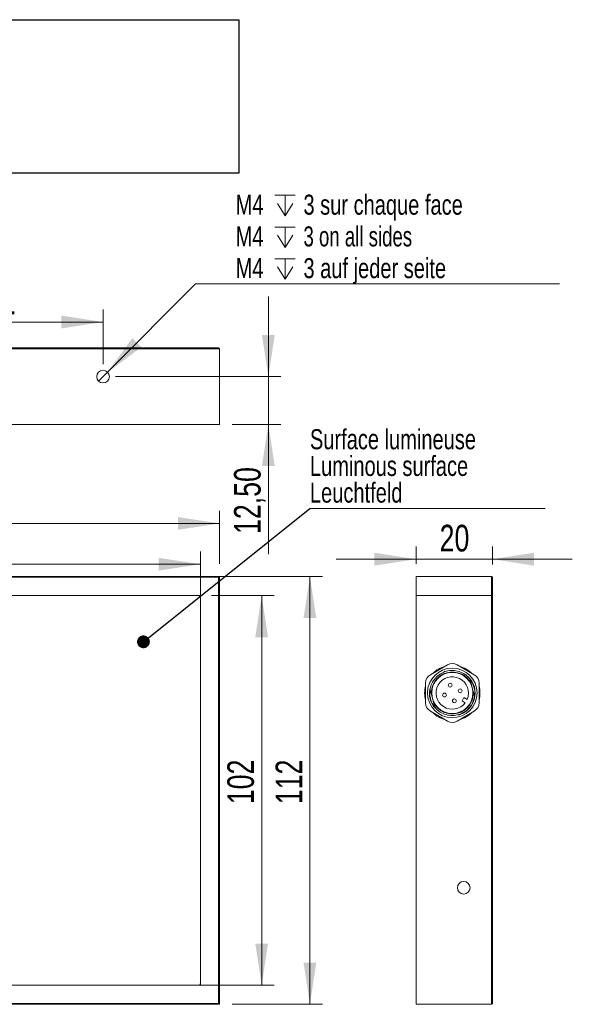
# Model space of a CAD drawing. Header units: millimetres. Extents: x 16 to 406, y 17 to 284.
# Tile 11 of 28: x 145 to 189, y 126 to 204. Entities that reach past the tile are written whole.
import ezdxf

# ---------------------------------------------------------------- set-up
doc = ezdxf.new("R2010")
doc.units = ezdxf.units.MM
doc.styles.add('SLDTEXTSTYLE0', font='TXT', dxfattribs={"width": 0.75})
doc.styles.add('SLDTEXTSTYLE1', font='TXT', dxfattribs={"width": 0.696429})
doc.dimstyles.new('SLDDIMSTYLE0', dxfattribs={"dimtxt": 2.116667, "dimasz": 3.302, "dimexe": 0, "dimexo": 0.0625, "dimgap": 0.529167, "dimtad": 1, "dimtoh": 1, "dimlfac": 3.3, "dimrnd": 1e-09, "dimzin": 12, "dimdsep": 46, "dimtxsty": 'SLDTEXTSTYLE0', "dimsah": 1, "dimcen": 0.09, "dimadec": 0, "dimazin": 0, "dimtfac": 1, "dimtofl": 0, "dimtmove": 0, "dimatfit": 3, "dimfxl": 1, "dimtolj": 1, "dimtzin": 12, "dimarcsym": 0})
doc.dimstyles.new('SLDDIMSTYLE1', dxfattribs={"dimtxt": 0, "dimasz": 1.016, "dimexe": 0, "dimexo": 0.0625, "dimgap": 0, "dimtad": 0, "dimtih": 1, "dimtoh": 1, "dimdec": 0, "dimrnd": 1e-09, "dimzin": 0, "dimdsep": 46, "dimtxsty": 'Standard', "dimblk1": 'DOT', "dimblk2": 'DOT', "dimsah": 1, "dimcen": 0.09, "dimadec": 0, "dimazin": 0, "dimtfac": 1.016, "dimtdec": 0, "dimtofl": 0, "dimtmove": 0, "dimatfit": 3, "dimldrblk": 'DOT', "dimfxl": 1, "dimtolj": 1, "dimtzin": 0, "dimarcsym": 0})
doc.dimstyles.new('SLDDIMSTYLE2', dxfattribs={"dimtxt": 2.116667, "dimasz": 3.302, "dimexe": 0, "dimexo": 0.0625, "dimgap": 0.529167, "dimtad": 1, "dimtoh": 1, "dimlfac": 3.3, "dimrnd": 1e-09, "dimzin": 12, "dimdsep": 46, "dimtxsty": 'SLDTEXTSTYLE0', "dimsah": 1, "dimcen": 0.09, "dimadec": 0, "dimazin": 0, "dimtfac": 1, "dimtofl": 0, "dimtmove": 0, "dimatfit": 3, "dimfxl": 1, "dimtolj": 1, "dimtzin": 12, "dimarcsym": 0})
doc.dimstyles.new('SLDDIMSTYLE3', dxfattribs={"dimtxt": 1.5875, "dimasz": 3.302, "dimexe": 0, "dimexo": 0.0625, "dimgap": 0.396875, "dimtad": 0, "dimtih": 1, "dimtoh": 1, "dimlfac": 3.3, "dimrnd": 1e-09, "dimzin": 12, "dimdsep": 46, "dimtxsty": 'SLDTEXTSTYLE0', "dimsah": 1, "dimcen": 0.09, "dimadec": 0, "dimazin": 0, "dimtfac": 1, "dimtmove": 0, "dimatfit": 3, "dimfxl": 1, "dimtolj": 1, "dimtzin": 12, "dimarcsym": 0})
picture_1 = doc.add_image_def('image6.bmp', size_in_pixel=(285, 62))

# ---------------------------------------------------------------- blocks, each defined once
blk = doc.blocks.new('*D71')
at = {"color": 7, "linetype": 'Continuous', "lineweight": 0}
for p, q in [((160.572, 158.263), (165.563, 158.263)), ((164.563, 158.263), (164.563, 127.353)), ((160.572, 127.353), (165.563, 127.353))]:
    blk.add_line(p, q, dxfattribs=at)
for points in [[(164.563, 158.263), (164.055, 154.961), (165.071, 154.961)], [(164.563, 127.353), (165.071, 130.655), (164.055, 130.655)]]:
    blk.add_solid(points, dxfattribs=at)
at = {"color": 7, "linetype": 'Continuous', "lineweight": 0, "insert": (161.834, 141.713), "char_height": 2.1167, "attachment_point": 1, "rotation": 90, "style": 'SLDTEXTSTYLE0'}
blk.add_mtext('102', dxfattribs=at)
blk = doc.blocks.new('*D72')
at = {"color": 7, "linetype": 'Continuous', "lineweight": 0}
for p, q in [((160.693, 159.778), (169.395, 159.778)), ((168.395, 159.778), (168.395, 125.838)), ((162.208, 125.838), (169.395, 125.838))]:
    blk.add_line(p, q, dxfattribs=at)
for points in [[(168.395, 159.778), (167.887, 156.476), (168.903, 156.476)], [(168.395, 125.838), (168.903, 129.14), (167.887, 129.14)]]:
    blk.add_solid(points, dxfattribs=at)
at = {"color": 7, "linetype": 'Continuous', "lineweight": 0, "insert": (165.667, 141.713), "char_height": 2.1167, "attachment_point": 1, "rotation": 90, "style": 'SLDTEXTSTYLE0'}
blk.add_mtext('112', dxfattribs=at)
blk = doc.blocks.new('*D73')
at = {"color": 7, "linetype": 'Continuous', "lineweight": 0}
for p, q in [((113.33, 159.141), (113.33, 161.75)), ((159.693, 159.141), (159.693, 161.75)), ((113.33, 160.75), (159.693, 160.75))]:
    blk.add_line(p, q, dxfattribs=at)
for points in [[(113.33, 160.75), (116.632, 160.242), (116.632, 161.258)], [(159.693, 160.75), (156.391, 161.258), (156.391, 160.242)]]:
    blk.add_solid(points, dxfattribs=at)
at = {"color": 7, "linetype": 'Continuous', "lineweight": 0, "insert": (134.058, 163.479), "char_height": 2.1167, "attachment_point": 1, "style": 'SLDTEXTSTYLE0'}
blk.add_mtext('153', dxfattribs=at)
blk = doc.blocks.new('*D74')
at = {"color": 7, "linetype": 'Continuous', "lineweight": 0}
for p, q in [((111.815, 159.263), (111.815, 164.987)), ((161.208, 160.778), (161.208, 164.987)), ((111.815, 163.987), (161.208, 163.987))]:
    blk.add_line(p, q, dxfattribs=at)
for points in [[(111.815, 163.987), (115.117, 163.479), (115.117, 164.495)], [(161.208, 163.987), (157.906, 164.495), (157.906, 163.479)]]:
    blk.add_solid(points, dxfattribs=at)
at = {"color": 7, "linetype": 'Continuous', "lineweight": 0, "insert": (134.058, 166.716), "char_height": 2.1167, "attachment_point": 1, "style": 'SLDTEXTSTYLE0'}
blk.add_mtext('163', dxfattribs=at)
blk = doc.blocks.new('SW_NOTE_5')
at = {"color": 0, "linetype": 'Continuous', "lineweight": 0}
for p, q in [((0, 0), (18.692, 0)), ((18.692, 0), (0, 0)), ((0, 0), (18.692, 0)), ((18.692, 0), (0, 0)), ((0, 0), (18.692, 0)), ((18.692, 0), (0, 0))]:
    blk.add_line(p, q, dxfattribs=at)
at = {"color": 0, "linetype": 'Continuous', "lineweight": 0, "char_height": 1.5875, "attachment_point": 1, "style": 'SLDTEXTSTYLE0'}
for s, insert in [('Surface lumineuse', (0.004, 6.281)), ('Luminous surface', (0.004, 4.164)), ('Leuchtfeld', (0.004, 2.048))]:
    blk.add_mtext(s, dxfattribs=dict(at, insert=insert))
blk = doc.blocks.new('_DOT')
at = {"color": 0, "linetype": 'ByBlock', "lineweight": -2}
blk.add_line((-0.5, 0), (-1, 0), dxfattribs=at)
at = {"color": 0, "linetype": 'ByBlock', "const_width": 0.5}
blk.add_lwpolyline([(-0.25, 0, 1), (0.25, 0, 1)], format="xyb", close=True, dxfattribs=at)
blk = doc.blocks.new('*D77')
at = {"color": 7, "linetype": 'Continuous', "lineweight": 0}
for p, q in [((165.092, 175.633), (165.092, 181.983)), ((152.966, 175.633), (166.092, 175.633)), ((165.092, 175.633), (165.092, 171.845)), ((162.208, 171.845), (166.092, 171.845)), ((165.092, 171.845), (165.092, 161.557))]:
    blk.add_line(p, q, dxfattribs=at)
for points in [[(165.092, 175.633), (165.6, 178.935), (164.584, 178.935)], [(165.092, 171.845), (164.584, 168.543), (165.6, 168.543)]]:
    blk.add_solid(points, dxfattribs=at)
at = {"color": 7, "linetype": 'Continuous', "lineweight": 0, "insert": (162.364, 163.145), "char_height": 2.1167, "attachment_point": 1, "rotation": 90, "style": 'SLDTEXTSTYLE0'}
blk.add_mtext('12,50', dxfattribs=at)
blk = doc.blocks.new('*D81')
at = {"color": 7, "linetype": 'Continuous', "lineweight": 0}
for p, q in [((136.512, 176.633), (136.512, 180.965)), ((151.966, 176.633), (151.966, 180.965)), ((136.512, 179.965), (151.966, 179.965))]:
    blk.add_line(p, q, dxfattribs=at)
for points in [[(136.512, 179.965), (139.814, 179.457), (139.814, 180.473)], [(151.966, 179.965), (148.664, 180.473), (148.664, 179.457)]]:
    blk.add_solid(points, dxfattribs=at)
at = {"color": 7, "linetype": 'Continuous', "lineweight": 0, "insert": (142.67, 182.693), "char_height": 2.1167, "attachment_point": 1, "style": 'SLDTEXTSTYLE0'}
blk.add_mtext('51', dxfattribs=at)
blk = doc.blocks.new('SW_SYMBOL_HOLE_DEPTH')
at = {"color": 0, "linetype": 'Continuous', "lineweight": 0}
for p, q in [((0, 875), (800, 875)), ((400, 875), (400, 75)), ((100, 555), (400, 75)), ((700, 555), (400, 75))]:
    blk.add_line(p, q, dxfattribs=at)
blk = doc.blocks.new('*D82')
at = {"color": 7, "linetype": 'Continuous', "lineweight": 0}
for p, q in [((152.32, 175.987), (159.316, 182.985)), ((159.316, 182.985), (188.207, 182.985)), ((151.613, 175.279), (152.32, 175.987))]:
    blk.add_line(p, q, dxfattribs=at)
blk.add_solid([(152.32, 175.987), (155.013, 177.963), (154.295, 178.681)], dxfattribs=at)
at = {"color": 7, "linetype": 'Continuous', "lineweight": 0, "xscale": 0.0020277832, "yscale": 0.0020277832, "zscale": 0.0020277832}
for p in [(165.61, 188.24), (165.61, 185.723), (165.61, 183.205)]:
    blk.add_blockref('SW_SYMBOL_HOLE_DEPTH', p, dxfattribs=at)
at = {"color": 7, "linetype": 'Continuous', "lineweight": 0, "char_height": 1.5875, "attachment_point": 1}
for s, insert, style in [('M4', (162.491, 190.066), 'SLDTEXTSTYLE0'), ('3 sur chaque face', (167.88, 190.066), 'SLDTEXTSTYLE0'), ('M4', (162.491, 187.549), 'SLDTEXTSTYLE0'), ('3 on all sides', (167.88, 187.549), 'SLDTEXTSTYLE1'), ('3 auf jeder seite', (167.88, 185.031), 'SLDTEXTSTYLE0'), ('M4', (162.491, 185.031), 'SLDTEXTSTYLE0')]:
    blk.add_mtext(s, dxfattribs=dict(at, insert=insert, style=style))
blk = doc.blocks.new('*D83')
at = {"color": 7, "linetype": 'Continuous', "lineweight": 0}
for p, q in [((176.82, 160.778), (176.82, 162.149)), ((182.881, 160.717), (182.881, 162.149)), ((176.82, 161.149), (170.47, 161.149)), ((182.881, 161.149), (176.82, 161.149)), ((182.881, 161.149), (189.231, 161.149))]:
    blk.add_line(p, q, dxfattribs=at)
for points in [[(176.82, 161.149), (173.518, 161.657), (173.518, 160.641)], [(182.881, 161.149), (186.183, 160.641), (186.183, 161.657)]]:
    blk.add_solid(points, dxfattribs=at)
at = {"color": 7, "linetype": 'Continuous', "lineweight": 0, "insert": (178.693, 163.878), "char_height": 2.1167, "attachment_point": 1, "style": 'SLDTEXTSTYLE0'}
blk.add_mtext('20', dxfattribs=at)

msp = doc.modelspace()

# ---------------------------------------------------------------- linework, layer by layer
at = {"color": 7, "linetype": 'Continuous', "lineweight": 15}
for p, q in [((113.3297, 177.9056), (159.6933, 177.9056)), ((159.6933, 177.845), (113.3297, 177.845)), ((159.6933, 177.9056), (159.6933, 177.845)), ((159.6933, 177.9056), (161.1479, 177.9056)), ((161.2085, 177.845), (159.6933, 177.845)), ((161.2085, 177.845), (161.1479, 177.9056)), ((161.2085, 171.845), (161.2085, 177.845)), ((113.3297, 171.845), (161.2085, 171.845)), ((113.3297, 159.7777), (159.6933, 159.7777)), ((159.6933, 159.7171), (113.3297, 159.7171)), ((159.6933, 159.7777), (159.6933, 159.7171)), ((159.6933, 159.7171), (159.6933, 159.7777)), ((159.6933, 159.7777), (161.2085, 159.7777)), ((159.6933, 159.7171), (159.6933, 158.2626)), ((159.6933, 127.3535), (159.6933, 159.7171)), ((161.1479, 159.7171), (159.6933, 159.7171)), ((161.2085, 159.7777), (161.1479, 159.7171)), ((161.1479, 158.2626), (161.1479, 159.7171)), ((161.2085, 159.7777), (161.2085, 158.2626)), ((176.8205, 159.7777), (176.8205, 158.2626)), ((176.8205, 159.7777), (182.8205, 159.7777)), ((182.8205, 158.2626), (182.8205, 159.7777)), ((182.8205, 159.7777), (182.8811, 159.7171)), ((182.8811, 159.7171), (182.8811, 158.2626)), ((159.6933, 158.2626), (111.8751, 158.2626)), ((113.4509, 158.2626), (159.5721, 158.2626)), ((159.6933, 158.1414), (159.6933, 127.4747)), ((161.1479, 127.3535), (161.1479, 158.2626)), ((161.1479, 158.2626), (161.2085, 158.2626)), ((161.2085, 158.2626), (161.2085, 127.3535)), ((176.8205, 158.2626), (176.8205, 125.8383)), ((176.8205, 158.2626), (182.8205, 158.2626)), ((176.8205, 158.2626), (182.8205, 158.2626)), ((182.8205, 127.3535), (182.8205, 158.2626)), ((182.8205, 158.2626), (182.8811, 158.2626)), ((182.8811, 158.2626), (182.8205, 158.2626)), ((182.8811, 158.2626), (182.8811, 127.3535)), ((177.9569, 151.9787), (179.3205, 152.766)), ((180.0781, 152.766), (181.4417, 151.9787)), ((180.5326, 151.9787), (180.5932, 152.0837)), ((177.5781, 149.748), (177.5781, 151.3226)), ((181.198, 151.2644), (181.2799, 150.9588)), ((181.2799, 150.9588), (181.3618, 150.6532)), ((181.8205, 151.3226), (181.8205, 149.748)), ((178.1187, 150.1118), (178.0368, 150.4174)), ((178.2006, 149.8062), (178.1187, 150.1118)), ((180.6279, 150.1741), (180.4764, 149.9117)), ((180.8826, 150.0271), (180.6279, 150.1741)), ((180.4764, 149.9117), (180.7311, 149.7646)), ((181.3012, 149.6753), (181.3218, 149.7148)), ((179.3205, 148.3046), (177.9569, 149.0919)), ((181.4417, 149.0919), (180.0781, 148.3046)), ((180.6084, 148.9607), (180.8863, 149.1581)), ((113.3297, 127.3535), (161.1479, 127.3535)), ((159.5721, 127.3535), (113.4509, 127.3535)), ((161.1479, 127.3535), (159.6933, 127.3535)), ((161.1479, 125.8989), (161.1479, 127.3535)), ((161.1479, 127.3535), (161.2085, 127.3535)), ((161.2085, 127.3535), (161.1479, 127.3535)), ((161.2085, 127.3535), (161.2085, 125.8383)), ((182.8205, 125.8383), (182.8205, 127.3535)), ((182.8811, 127.3535), (182.8205, 127.3535)), ((182.8811, 127.3535), (182.8811, 125.8989)), ((113.3297, 125.8989), (159.6933, 125.8989)), ((159.6933, 125.8383), (113.3297, 125.8383)), ((159.6933, 125.8989), (161.1479, 125.8989)), ((159.6933, 125.8989), (159.6933, 125.8383)), ((161.2085, 125.8383), (159.6933, 125.8383)), ((161.2085, 125.8383), (161.1479, 125.8989)), ((176.8205, 125.8383), (182.8205, 125.8383)), ((182.8205, 125.8383), (182.8811, 125.8989))]:
    msp.add_line(p, q, dxfattribs=at)
at = {"color": 7, "linetype": 'Continuous', "lineweight": 15, "flags": 128}
for points in [[(180.9399, 149.2061), (181.1417, 149.4285), (181.2727, 149.6242)], [(180.1815, 148.7822), (180.2837, 148.8136), (180.6084, 148.9607)]]:
    msp.add_lwpolyline(points, dxfattribs=at)
at = {"color": 7, "linetype": 'Continuous', "lineweight": 15}
for centre, radius in [((151.9661, 175.6329), 0.5), ((179.6993, 150.5353), 1.9697), ((179.6993, 150.5353), 1.6364), ((179.5329, 151.1562), 0.1515), ((180.3202, 150.7017), 0.1515), ((179.0784, 150.3689), 0.1515), ((179.8657, 149.9144), 0.1515), ((180.6084, 135.0808), 0.5)]:
    msp.add_circle(centre, radius, dxfattribs=at)
for centre, radius, start, end in [((159.5721, 158.1414), 0.1212, 0, 90), ((179.6993, 150.5353), 2.197, 104.909815, 135.090185), ((179.6993, 152.1099), 0.7576, 60, 120), ((179.6993, 150.5353), 2.197, 44.909815, 75.090185), ((178.3356, 151.3226), 0.7576, 120, 180), ((179.6993, 150.5353), 1.6667, 25.942499, 184.057501), ((179.6993, 150.5353), 1.2879, 336.756327, 323.243673), ((179.4632, 151.5848), 0.7576, 117.650563, 128.650708), ((179.6993, 150.5353), 1.7879, 336.626781, 55.480593), ((179.6993, 150.5353), 1.8182, 335.603656, 39.528187), ((181.0629, 151.3226), 0.7576, 0, 60), ((179.6993, 150.5353), 2.197, 164.909815, 195.090185), ((179.6993, 150.5353), 1.8182, 170.601359, 218.944893), ((179.6993, 150.5353), 1.7879, 171.940438, 230.46082), ((179.6993, 150.5353), 2.197, 344.909815, 15.090185), ((179.6993, 150.5353), 1.6667, 205.942499, 4.057501), ((178.3356, 149.748), 0.7576, 180, 240), ((181.0629, 149.748), 0.7576, 300, 0), ((179.6993, 150.5353), 2.197, 224.909815, 255.090185), ((179.6993, 150.5353), 2.197, 284.909815, 315.090185), ((179.6993, 148.9607), 0.7576, 240, 300), ((159.5721, 127.4747), 0.1212, 270, 0)]:
    msp.add_arc(centre, radius, start, end, dxfattribs=at)
for points, knots in [([(177.9323, 150.8075), (177.9595, 150.9318), (178.023, 151.2218), (178.2606, 151.6358), (178.6307, 152.0003), (179.0925, 152.2436), (179.6024, 152.344), (180.1249, 152.3043), (180.4379, 152.1568), (180.5932, 152.0837)], [0, 0, 0, 0, 0.1099443, 0.2564949, 0.4061254, 0.5552241, 0.7020255, 0.8521376, 1, 1, 1, 1]), ([(180.5891, 152.0765), (180.6681, 152.0306), (180.8598, 151.9193), (181.007, 151.7526), (181.0935, 151.6546)], [0, 0, 0, 0, 0.4121574, 1, 1, 1, 1]), ([(181.198, 151.2644), (181.1801, 151.3311), (181.1532, 151.4316), (181.1188, 151.5601), (181.1019, 151.6231), (181.0935, 151.6546)], [0, 0, 0, 0, 0.49646277, 0.74790414, 1, 1, 1, 1]), ([(177.9323, 150.8075), (177.9401, 150.7782), (177.9608, 150.7011), (177.9954, 150.5717), (178.023, 150.469), (178.0368, 150.4174)], [0, 0, 0, 0, 0.2340892, 0.6153359, 1, 1, 1, 1]), ([(181.4663, 150.2631), (181.4353, 150.1254), (181.3741, 149.8531), (181.149, 149.4566), (180.8123, 149.1035), (180.3585, 148.8468), (179.8509, 148.7289), (179.3309, 148.7599), (178.8424, 148.939), (178.5053, 149.1838), (178.3497, 149.3643), (178.3051, 149.416)], [0, 0, 0, 0, 0.1022368, 0.2022375, 0.3275894, 0.4530531, 0.5761297, 0.7020397, 0.826613, 0.9503199, 1, 1, 1, 1]), ([(181.4663, 150.2631), (181.4585, 150.2924), (181.4378, 150.3695), (181.4031, 150.4989), (181.3756, 150.6016), (181.3618, 150.6532)], [0, 0, 0, 0, 0.2340889, 0.6153351, 1, 1, 1, 1]), ([(178.2006, 149.8062), (178.2184, 149.7395), (178.2454, 149.639), (178.2798, 149.5105), (178.2967, 149.4475), (178.3051, 149.416)], [0, 0, 0, 0, 0.496462, 0.7479037, 1, 1, 1, 1])]:
    msp.add_open_spline(points, degree=3, knots=knots, dxfattribs=at)

# ---------------------------------------------------------------- block references
at = {"color": 7, "linetype": 'Continuous', "lineweight": 0}
msp.add_blockref('SW_NOTE_5', (168.391, 165.1766), dxfattribs=at)

# ---------------------------------------------------------------- dimensions: what is measured, and where the dimension line sits
dim = msp.add_diameter_dim_2p(p1=(151.6126, 175.2793), p2=(152.3196, 175.9865), text='M4{\\fGDT;x}3 sur chaque face\\PM4{\\fGDT;x}3 on all sides\\PM4{\\fGDT;x}3 auf jeder seite', dimstyle='SLDDIMSTYLE3', override={"dimpost": '<>'}, dxfattribs=at)
dim.commit()
dim.dimension.update_dxf_attribs({"geometry": '*D82', "text_midpoint": (174.5556, 186.7611), "dimtype": 163})
for base, p1, p2, dimstyle, picture, middle in [((151.9661, 179.9646), (136.5115, 175.6329), (151.9661, 175.6329), 'SLDDIMSTYLE0', '*D81', (144.2334, 179.9646)), ((161.2085, 163.9871), (111.8145, 158.2626), (161.2085, 159.7777), 'SLDDIMSTYLE0', '*D74', (136.4009, 163.9871)), ((159.6933, 160.7501), (113.3297, 158.1414), (159.6933, 158.1414), 'SLDDIMSTYLE0', '*D73', (136.4009, 160.7501)), ((176.8205, 161.1494), (182.8811, 159.7171), (176.8205, 159.7777), 'SLDDIMSTYLE2', '*D83', (180.2561, 161.1494))]:
    dim = msp.add_linear_dim(base=base, p1=p1, p2=p2, dimstyle=dimstyle, dxfattribs=at)
    dim.commit()
    dim.dimension.update_dxf_attribs({"geometry": picture, "text_midpoint": middle, "dimtype": 160})
for base, p1, p2, dimstyle, picture, middle in [((165.0922, 171.845), (151.9661, 175.6329), (161.2085, 171.845), 'SLDDIMSTYLE2', '*D77', (165.0922, 166.6597)), ((168.3951, 125.8383), (159.6933, 159.7777), (161.2085, 125.8383), 'SLDDIMSTYLE0', '*D72', (168.3951, 144.0559)), ((164.5628, 127.3535), (159.5721, 158.2626), (159.5721, 127.3535), 'SLDDIMSTYLE0', '*D71', (164.5628, 144.0559))]:
    dim = msp.add_linear_dim(base=base, p1=p1, p2=p2, angle=90, dimstyle=dimstyle, dxfattribs=at)
    dim.commit()
    dim.dimension.update_dxf_attribs({"geometry": picture, "text_midpoint": middle, "dimtype": 160})

# ---------------------------------------------------------------- pictures from other files: only their frames are drawn
image = msp.add_image(picture_1, insert=(106.7276, 191.7623), size_in_units=(56.0106, 12.1848))
image.dxf.flags = 7

# ---------------------------------------------------------------- leaders
msp.add_leader([(155.1766, 154.5943), (168.391, 165.1766)], dimstyle='SLDDIMSTYLE1', dxfattribs=at)

doc.saveas('drawing.dxf')
